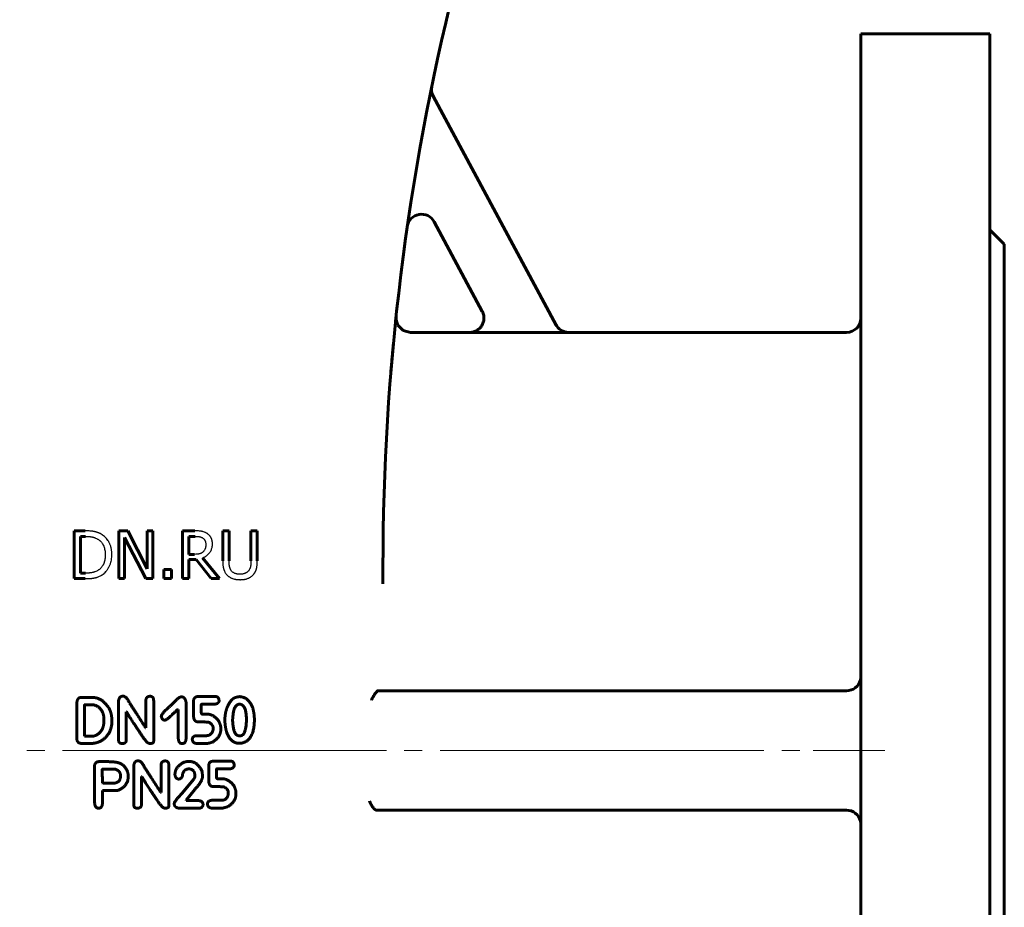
# Model space of a CAD drawing. Header units: millimetres. Extents: x 0 to 596, y 0 to 420.
# Tile 4 of 15: x 124 to 207, y 157 to 231. Entities that reach past the tile are written whole.
import ezdxf

# ---------------------------------------------------------------- set-up
doc = ezdxf.new("R2010")
doc.units = ezdxf.units.MM
for name, pattern in [('K5LT-1', [0]), ('K5LT_AXLED', [31.595926, 27.095926, -1.5, 1.5, -1.5]), ('K5LT_BASIC', [0])]:
    doc.linetypes.add(name, pattern=pattern)
doc.layers.add('Системный слой (1)', color=251, linetype='Continuous', true_color=0x6c6c6c)

# ---------------------------------------------------------------- blocks, each defined once
blk = doc.blocks.new('U6')
at = {"layer": 'Системный слой (1)', "color": 143, "linetype": 'K5LT_BASIC', "lineweight": 60, "true_color": 0x33acca}
for p, q in [((162.056, 204.634), (157.098, 204.634)), ((193.605, 204.634), (170.35, 204.634))]:
    blk.add_line(p, q, dxfattribs=at)
blk = doc.blocks.new('U10')
at = {"layer": 'Системный слой (1)', "color": 143, "linetype": 'K5LT_BASIC', "lineweight": 60, "true_color": 0x33acca}
for p, q in [((155.899, 205.875), (155.898, 205.832)), ((155.898, 205.832), (155.902, 205.745)), ((155.9, 205.896), (155.899, 205.875)), ((155.901, 205.911), (155.9, 205.906)), ((155.9, 205.906), (155.9, 205.896)), ((155.902, 205.927), (155.901, 205.924)), ((155.901, 205.924), (155.901, 205.924)), ((155.901, 205.924), (155.901, 205.924)), ((155.901, 205.924), (155.901, 205.923)), ((155.901, 205.923), (155.901, 205.923)), ((155.901, 205.923), (155.901, 205.922)), ((155.901, 205.922), (155.901, 205.921)), ((155.901, 205.921), (155.901, 205.92)), ((155.901, 205.92), (155.901, 205.92)), ((155.901, 205.92), (155.901, 205.919)), ((155.901, 205.919), (155.901, 205.919)), ((155.901, 205.919), (155.901, 205.919)), ((155.901, 205.919), (155.901, 205.918)), ((155.901, 205.918), (155.901, 205.918)), ((155.901, 205.918), (155.901, 205.917)), ((155.901, 205.917), (155.901, 205.916)), ((155.901, 205.916), (155.901, 205.915)), ((155.901, 205.915), (155.901, 205.914)), ((155.901, 205.914), (155.901, 205.911)), ((155.902, 205.931), (155.902, 205.931)), ((155.902, 205.931), (155.902, 205.93)), ((155.902, 205.93), (155.902, 205.93)), ((155.902, 205.93), (155.902, 205.93)), ((155.902, 205.93), (155.902, 205.93)), ((155.902, 205.93), (155.902, 205.929)), ((155.902, 205.929), (155.902, 205.927)), ((155.902, 205.745), (155.927, 205.575)), ((155.927, 205.575), (156.049, 205.252)), ((156.049, 205.252), (156.51, 204.787)), ((156.51, 204.787), (157.098, 204.633))]:
    blk.add_line(p, q, dxfattribs=at)
blk = doc.blocks.new('U27')
at = {"layer": 'Системный слой (1)', "color": 143, "linetype": 'K5LT_BASIC', "lineweight": 60, "true_color": 0x33acca}
for p, q in [((206.805, 212.034), (206.805, 169.634)), ((206.805, 169.634), (206.805, 127.234))]:
    blk.add_line(p, q, dxfattribs=at)
blk = doc.blocks.new('U34')
at = {"layer": 'Системный слой (1)', "color": 143, "linetype": 'K5LT_BASIC', "lineweight": 60, "true_color": 0x33acca}
for p, q in [((205.605, 229.634), (205.605, 169.634)), ((205.605, 169.634), (205.605, 109.634))]:
    blk.add_line(p, q, dxfattribs=at)
blk = doc.blocks.new('U36')
at = {"layer": 'Системный слой (1)', "color": 143, "linetype": 'K5LT_BASIC', "lineweight": 60, "true_color": 0x33acca}
for p, q in [((194.805, 229.634), (194.805, 169.634)), ((194.805, 169.634), (194.805, 109.634))]:
    blk.add_line(p, q, dxfattribs=at)

msp = doc.modelspace()

# ---------------------------------------------------------------- linework, layer by layer
at = {"layer": 'Системный слой (1)', "color": 143, "linetype": 'K5LT_BASIC', "lineweight": 60, "true_color": 0x33acca}
for p, q in [((205.605, 229.6339), (194.805, 229.6339)), ((169.3001, 205.2524), (159.0086, 224.4214)), ((159.0893, 213.8971), (163.121, 206.3877)), ((206.805, 212.0339), (205.605, 213.2339)), ((155.8512, 205.4401), (155.8844, 205.7633)), ((155.8918, 205.834), (155.8916, 205.8327)), ((170.3579, 204.6196), (162.0642, 204.6196)), ((128.9623, 188.0173), (128.9623, 184.0173)), ((129.8732, 188.0173), (128.9623, 188.0173)), ((132.6933, 188.0173), (132.6933, 184.0173)), ((133.4485, 188.0173), (132.6933, 188.0173)), ((135.0596, 184.8504), (133.4485, 188.0173)), ((135.5555, 188.0173), (135.0596, 188.0173)), ((135.0596, 188.0173), (135.0596, 184.8504)), ((135.5555, 184.0173), (135.5555, 188.0173)), ((139.0628, 188.0173), (138.032, 188.0173)), ((138.032, 188.0173), (138.032, 184.0173)), ((141.9283, 188.0173), (141.3967, 188.0173)), ((141.3967, 188.0173), (141.3967, 185.5214)), ((141.9283, 185.5214), (141.9283, 188.0173)), ((143.7597, 188.0173), (143.7597, 185.5084)), ((144.2913, 188.0173), (143.7597, 188.0173)), ((144.2913, 185.5214), (144.2913, 188.0173)), ((129.4939, 187.557), (129.8991, 187.557)), ((129.4939, 184.4776), (129.4939, 187.557)), ((133.1892, 184.0173), (133.1892, 187.4663)), ((133.1892, 187.4663), (134.9591, 184.0173)), ((138.5636, 186.053), (138.5636, 187.557)), ((138.5636, 187.557), (139.092, 187.557)), ((139.0304, 186.053), (138.5636, 186.053)), ((138.5636, 185.6089), (139.173, 185.6089)), ((138.5636, 184.0173), (138.5636, 185.6089)), ((139.173, 185.6089), (140.4372, 184.0173)), ((141.1276, 184.0173), (139.7046, 185.758)), ((136.4696, 184.7823), (136.4696, 184.0173)), ((137.1114, 184.7823), (136.4696, 184.7823)), ((137.1114, 184.0173), (137.1114, 184.7823)), ((154.805, 183.5938), (154.805, 185.0127)), ((128.9623, 184.0173), (129.8829, 184.0173)), ((129.8991, 184.4776), (129.4939, 184.4776)), ((132.6933, 184.0173), (133.1892, 184.0173)), ((134.9591, 184.0173), (135.5555, 184.0173)), ((136.4696, 184.0173), (137.1114, 184.0173)), ((138.032, 184.0173), (138.5636, 184.0173)), ((140.4372, 184.0173), (141.1276, 184.0173)), ((129.594, 174.0683), (129.4982, 174.0628)), ((130.5061, 174.0683), (129.594, 174.0683)), ((140.7111, 174.1614), (139.3279, 174.145)), ((154.4965, 174.6339), (154.4355, 174.6339)), ((193.605, 174.6339), (154.4965, 174.6339)), ((129.1996, 173.704), (129.1996, 170.5406)), ((129.8378, 173.4301), (129.8296, 170.8446)), ((130.4622, 173.4602), (129.8679, 173.4602)), ((132.6812, 173.8053), (132.6812, 170.4941)), ((134.9626, 173.7889), (134.9626, 171.5376)), ((135.6172, 170.4037), (135.6172, 173.8053)), ((137.6198, 173.0741), (137.68, 173.0741)), ((137.68, 173.0741), (137.68, 170.6009)), ((138.3237, 170.5708), (138.3237, 173.6739)), ((138.9582, 173.7615), (138.9582, 172.5318)), ((139.6046, 172.7947), (139.6046, 173.4712)), ((139.6347, 173.5013), (140.6809, 173.5013)), ((131.451, 172.0908), (131.451, 172.2743)), ((133.3193, 172.8604), (133.3495, 172.8604)), ((133.3193, 170.4941), (133.3193, 172.8604)), ((140.1277, 172.6714), (139.7114, 172.6714)), ((142.2412, 172.4222), (142.2275, 172.1127)), ((134.9626, 171.5376), (134.9325, 171.5376)), ((136.5407, 172.173), (136.5845, 172.173)), ((140.5878, 171.5485), (140.5878, 171.3349)), ((141.2342, 171.3951), (141.2342, 171.5348)), ((144.0461, 172.1867), (144.0461, 172.2004)), ((129.8296, 170.8446), (129.8597, 170.8282)), ((129.8597, 170.8282), (130.4622, 170.8282)), ((140.0346, 170.872), (139.1746, 170.872)), ((142.7589, 170.8693), (142.8931, 170.8693)), ((129.5475, 170.2202), (130.3855, 170.2202)), ((135.2694, 170.2257), (135.3735, 170.2257)), ((139.2211, 170.2202), (140.0647, 170.2202)), ((130.6594, 168.3399), (130.6731, 165.3737)), ((131.8289, 168.696), (131.0072, 168.696)), ((133.9512, 168.392), (133.9512, 165.0807)), ((136.2326, 168.3755), (136.2326, 166.1242)), ((136.8872, 164.9903), (136.8872, 168.392)), ((140.2282, 168.3481), (140.2282, 167.1184)), ((141.9811, 168.748), (140.5979, 168.7316)), ((132.4369, 168.066), (131.3414, 168.066)), ((134.5893, 165.0807), (134.5893, 167.4471)), ((134.5893, 167.4471), (134.6195, 167.4471)), ((138.5502, 168.0852), (138.657, 168.0852)), ((139.0678, 167.5101), (139.0678, 167.4772)), ((139.7169, 167.5539), (139.6868, 167.7976)), ((140.8746, 167.3813), (140.8746, 168.0578)), ((140.9047, 168.088), (141.9509, 168.088)), ((131.3277, 166.9239), (131.3578, 166.8938)), ((131.3578, 166.8938), (132.1931, 166.8938)), ((138.9747, 167.2362), (137.975, 166.0393)), ((141.3977, 167.2581), (140.9814, 167.2581)), ((131.3277, 165.1765), (131.3277, 166.2694)), ((131.3277, 166.2694), (132.604, 166.2694)), ((136.2326, 166.1242), (136.2025, 166.1242)), ((138.3256, 165.4778), (139.0514, 166.3734)), ((141.8578, 166.1351), (141.8578, 165.9215)), ((142.5042, 165.9818), (142.5042, 166.1215)), ((136.5394, 164.8123), (136.6435, 164.8123)), ((137.3396, 165.1765), (137.3396, 165.1464)), ((138.3256, 165.4422), (138.3256, 165.4778)), ((139.3554, 165.4422), (138.3256, 165.4422)), ((139.747, 165.0697), (139.747, 165.1163)), ((141.3046, 165.4587), (140.4446, 165.4587)), ((140.4911, 164.8068), (141.3347, 164.8068)), ((137.7778, 164.7904), (139.3554, 164.7904)), ((154.2872, 164.6339), (154.3268, 164.6339)), ((154.3268, 164.6339), (193.605, 164.6339))]:
    msp.add_line(p, q, dxfattribs=at)
at = {"layer": 'Системный слой (1)', "color": 30, "linetype": 'K5LT_AXLED', "lineweight": 18, "true_color": 0xff8000}
for p, q in [((64.805, 169.6339), (194.805, 169.6339)), ((196.805, 169.6339), (190.805, 169.6339))]:
    msp.add_line(p, q, dxfattribs=at)
at = {"layer": 'Системный слой (1)', "color": 143, "linetype": 'K5LT_BASIC', "lineweight": 60, "true_color": 0x33acca}
for centre, radius, start, end in [((354.805, 185.0127), 200, 165.963757, 180), ((160.0658, 224.989), 1.2, 168.399422, 208.230722), ((158.032, 213.3295), 1.2, 28.230722, 171.811037), ((354.805, 185.0127), 200, 174.024689, 174.08637), ((193.605, 205.8339), 1.2, 270, 0), ((193.605, 175.8339), 1.2, 270, 344.831021), ((154.4354, 174.5066), 0.1273, 89.961249, 93.355361), ((193.605, 163.4339), 1.2, 15.168979, 90)]:
    msp.add_arc(centre, radius, start, end, dxfattribs=at)
for points, knots in [([(163.1136, 206.4015), (163.1188, 206.3917), (163.1239, 206.3818), (163.1322, 206.3653), (163.1355, 206.3586), (163.1466, 206.3352), (163.1541, 206.3182), (163.1741, 206.2703), (163.1856, 206.239), (163.2121, 206.1564), (163.2249, 206.1045), (163.244, 205.998), (163.2501, 205.9433), (163.255, 205.8328), (163.2537, 205.7771), (163.2437, 205.6667), (163.235, 205.6121), (163.2106, 205.5059), (163.195, 205.4543), (163.1584, 205.3582), (163.138, 205.3134), (163.0905, 205.2245), (163.0631, 205.1805), (163.0021, 205.0952), (162.9684, 205.054), (162.8956, 204.9761), (162.8564, 204.9393), (162.7744, 204.872), (162.7316, 204.8413), (162.643, 204.7865), (162.5973, 204.7622), (162.5021, 204.7192), (162.4526, 204.7006), (162.3512, 204.6699), (162.2993, 204.6579), (162.1839, 204.6391), (162.1202, 204.6339), (162.0563, 204.6339)], [0, 0, 0, 0, 0.2025211, 0.2025211, 0.3375352, 0.3375352, 0.6750704, 0.6750704, 1.2826337, 1.2826337, 2.2532505, 2.2532505, 3.2520609, 3.2520609, 4.2633578, 4.2633578, 5.2671839, 5.2671839, 6.2447194, 6.2447194, 7.1377224, 7.1377224, 8.0778849, 8.0778849, 9.0438606, 9.0438606, 10.0179668, 10.0179668, 10.9729877, 10.9729877, 11.9127318, 11.9127318, 12.8727501, 12.8727501, 13.8382009, 13.8382009, 15, 15, 15, 15]), ([(170.35, 204.6339), (170.1035, 204.6339), (169.6734, 204.7712), (169.3801, 205.1034), (169.2927, 205.2662)], [0, 0, 0, 0, 0.5714281, 1, 1, 1, 1]), ([(155.4546, 201.1162), (155.4707, 201.3153), (155.4866, 201.5086), (155.518, 201.8837), (155.5334, 202.0653), (155.5637, 202.4169), (155.5786, 202.5868), (155.5933, 202.7525), (155.5935, 202.7544), (155.5978, 202.8021), (155.6021, 202.8517), (155.6161, 203.0077), (155.6261, 203.1184), (155.6365, 203.233), (155.6373, 203.2416), (155.6408, 203.28), (155.6435, 203.3095), (155.6472, 203.3495), (155.6482, 203.3601), (155.6495, 203.3746), (155.6499, 203.3785), (155.6504, 203.3838), (155.6505, 203.3852), (155.6507, 203.3871), (155.6507, 203.3876), (155.6508, 203.3886), (155.6509, 203.3891), (155.6509, 203.39), (155.651, 203.3903), (155.651, 203.3912), (155.6511, 203.3918), (155.6512, 203.3934), (155.6513, 203.3945), (155.6516, 203.3978), (155.6518, 203.3999), (155.6524, 203.4064), (155.6528, 203.4107), (155.654, 203.4236), (155.6548, 203.4321), (155.6572, 203.4577), (155.6587, 203.4746), (155.6634, 203.5251), (155.6665, 203.5583), (155.6718, 203.6151), (155.6767, 203.6675), (155.6789, 203.6909)], [0, 0, 0, 0, 5.1545274, 5.1545274, 10.3090548, 10.3090548, 15.4635821, 15.4635821, 15.5211104, 15.5211104, 17.0208505, 17.0208505, 20.6181095, 20.6181095, 20.9108319, 20.9108319, 21.9254885, 21.9254885, 22.2954221, 22.2954221, 22.4302961, 22.4302961, 22.4794698, 22.4794698, 22.497398, 22.497398, 22.5153263, 22.5153263, 22.52688, 22.52688, 22.5468003, 22.5468003, 22.5850472, 22.5850472, 22.6607442, 22.6607442, 22.8117398, 22.8117398, 23.1129341, 23.1129341, 23.7137292, 23.7137292, 24.9121321, 24.9121321, 25.7726369, 25.7726369, 25.7726369, 25.7726369]), ([(155.6428, 203.3012), (155.6384, 203.2535), (155.6309, 203.1711), (155.622, 203.0732), (155.6175, 203.0237), (155.6067, 202.9033), (155.6003, 202.8319), (155.5874, 202.6868), (155.5809, 202.613), (155.5737, 202.5305), (155.573, 202.5231), (155.5625, 202.4026), (155.5528, 202.292), (155.5429, 202.1765)], [0, 0, 0, 0, 1.9147644, 1.9147644, 3.8295287, 3.8295287, 6.5102018, 6.5102018, 9.1908748, 9.1908748, 9.4623628, 9.4623628, 13.4033653, 13.4033653, 13.4033653, 13.4033653]), ([(153.8351, 173.8339), (153.8511, 173.8644), (153.886, 173.9315), (153.939, 174.0336), (153.9961, 174.1413), (154.0487, 174.236), (154.1115, 174.3406), (154.1673, 174.4239), (154.2274, 174.5003), (154.2794, 174.5558), (154.3368, 174.6024), (154.386, 174.6271), (154.4168, 174.633), (154.4279, 174.6337)], [0, 0, 0, 0, 1.475424, 2.995538, 4.123095, 5.6623467, 6.6709585, 8.3892791, 9.3841459, 10.6383544, 11.8108078, 13.1987887, 14, 14, 14, 14]), ([(154.2872, 164.6339), (154.2773, 164.6343), (154.2626, 164.6355), (154.2428, 164.6393), (154.2279, 164.6436), (154.2128, 164.649), (154.1976, 164.6556), (154.1823, 164.6632), (154.1668, 164.672), (154.1512, 164.682), (154.1356, 164.6929), (154.1201, 164.7048), (154.0998, 164.7216), (154.0751, 164.7443), (154.0512, 164.7689), (154.0329, 164.789), (154.0115, 164.8137), (153.9913, 164.8391), (153.9723, 164.8644), (153.9617, 164.8789), (153.942, 164.9067), (153.9156, 164.9462), (153.8812, 165.0013), (153.8556, 165.0446), (153.8336, 165.0832), (153.8124, 165.1213), (153.7884, 165.1654), (153.7651, 165.2095), (153.7399, 165.2576), (153.7108, 165.3141), (153.6881, 165.3587), (153.6782, 165.3782)], [0, 0, 0, 0, 1.3529044, 2.0257629, 2.6980472, 3.3699693, 4.0451551, 4.7235506, 5.4095081, 6.1019458, 6.7978393, 7.4913856, 8.1777812, 9.5376263, 10.8601333, 11.5078277, 12.1402323, 13.9556879, 14.5260463, 15.0828992, 15.6252642, 17.6969922, 19.5113801, 21.658104, 22.2501257, 23.4715615, 25.5043097, 26.6094187, 27.7553202, 30.1461999, 32, 32, 32, 32])]:
    msp.add_open_spline(points, degree=3, knots=knots, dxfattribs=at)
at = {"layer": 'Системный слой (1)', "color": 7, "linetype": 'K5LT-1'}
for points, knots in [([(162.0642, 204.6196), (162.1133, 204.6196), (162.2109, 204.6258), (162.3118, 204.6447), (162.3882, 204.6643), (162.4416, 204.6802), (162.4935, 204.6993), (162.5288, 204.7138), (162.5557, 204.7253), (162.5906, 204.7416), (162.659, 204.7767), (162.7149, 204.8109), (162.761, 204.8436), (162.7746, 204.8534), (162.795, 204.8687), (162.8283, 204.8951), (162.8926, 204.9507), (162.9759, 205.0368), (163.0629, 205.1513), (163.1234, 205.254), (163.1645, 205.341), (163.1846, 205.3918), (163.196, 205.4243), (163.2014, 205.4402), (163.2095, 205.4654), (163.2208, 205.5046), (163.2402, 205.5836), (163.2514, 205.6549), (163.2568, 205.7128), (163.2582, 205.7311), (163.2601, 205.7607), (163.2616, 205.8041), (163.2608, 205.8883), (163.2503, 206.0048), (163.2209, 206.1432), (163.1778, 206.2713), (163.1414, 206.3496), (163.121, 206.3877)], [0, 0, 0, 0, 0.03678033, 0.07356065, 0.07734777, 0.09641942, 0.11549107, 0.11900716, 0.12518356, 0.13753634, 0.14799175, 0.18315273, 0.18689783, 0.19061098, 0.1957793, 0.20611594, 0.22257424, 0.25970581, 0.29561582, 0.33064059, 0.34932299, 0.36800539, 0.37164152, 0.37525828, 0.38070309, 0.3915927, 0.40598111, 0.44214874, 0.44591615, 0.4497897, 0.45592425, 0.46819334, 0.48239064, 0.51917021, 0.55594978, 0.58836887, 0.62078796, 0.62078796, 0.62078796, 0.62078796]), ([(169.3001, 205.2524), (169.3237, 205.2086), (169.376, 205.1242), (169.4699, 205.0078), (169.5512, 204.9293), (169.6095, 204.8812), (169.6494, 204.8504), (169.717, 204.8033), (169.7966, 204.7576), (169.8773, 204.7199), (169.9234, 204.7013), (169.9957, 204.6749), (170.0536, 204.6582), (170.1472, 204.6378), (170.2339, 204.624), (170.3165, 204.6196), (170.3579, 204.6196)], [0, 0, 0, 0, 0.03728067, 0.07456135, 0.11255235, 0.1220061, 0.13145985, 0.15036735, 0.18388259, 0.20059241, 0.21730223, 0.22120638, 0.25853016, 0.26234301, 0.29341184, 0.32448066, 0.32448066, 0.32448066, 0.32448066]), ([(131.3059, 187.6997), (131.2942, 187.7074), (131.2704, 187.7225), (131.2214, 187.7516), (131.1697, 187.7795), (131.1148, 187.8063), (131.0713, 187.826), (131.0265, 187.8449), (130.9805, 187.8629), (130.9333, 187.88), (130.885, 187.8962), (130.8354, 187.9116), (130.796, 187.9229), (130.7679, 187.9305), (130.7463, 187.9362), (130.7188, 187.943), (130.6847, 187.9507), (130.6506, 187.9577), (130.6166, 187.9641), (130.5717, 187.9719), (130.4934, 187.9837), (130.3748, 187.9974), (130.2471, 188.007), (130.1384, 188.0123), (130.0534, 188.0152), (129.9647, 188.0169), (129.9039, 188.0173), (129.8732, 188.0173)], [-1.166779, -1.166779, -1.166779, -1.166779, -1.1217425, -1.076706, -0.9866331, -0.9391678, -0.8917026, -0.8442373, -0.7967721, -0.7493068, -0.7018416, -0.6543763, -0.6069111, -0.5922932, -0.5776752, -0.5484394, -0.5192036, -0.4899677, -0.4638705, -0.4377733, -0.385579, -0.2891842, -0.1927895, -0.1445921, -0.0963947, -0.0481974, 0, 0, 0, 0]), ([(140.0806, 187.8066), (140.0583, 187.8211), (140.013, 187.8484), (139.9622, 187.8749), (139.8906, 187.9087), (139.8199, 187.9363), (139.7305, 187.9618), (139.6842, 187.9719), (139.6568, 187.9769), (139.6452, 187.9789), (139.6221, 187.9826), (139.5864, 187.9879), (139.5276, 187.9953), (139.4269, 188.0054), (139.2723, 188.0148), (139.1365, 188.0173), (139.0628, 188.0173)], [-0.26418863, -0.26418863, -0.26418863, -0.26418863, -0.24305454, -0.22192045, -0.21766903, -0.17794004, -0.15861334, -0.13928663, -0.13787325, -0.13504648, -0.12939294, -0.11808587, -0.10539836, -0.08266524, -0.04248276, 0, 0, 0, 0]), ([(129.8991, 187.557), (129.9201, 187.557), (129.9617, 187.5567), (130.0228, 187.5554), (130.0823, 187.5532), (130.1376, 187.5502), (130.189, 187.5465), (130.2369, 187.5423), (130.2832, 187.5373), (130.3266, 187.5319), (130.3669, 187.5261), (130.4045, 187.5199), (130.441, 187.5132), (130.47, 187.5072), (130.492, 187.5023), (130.5124, 187.4975), (130.5377, 187.4912), (130.5676, 187.4831), (130.5974, 187.4745), (130.6271, 187.4652), (130.6664, 187.4522), (130.7072, 187.4373), (130.7879, 187.4051), (130.8686, 187.3669), (130.9359, 187.3289), (130.9558, 187.3172)], [-0.20022346, -0.20022346, -0.20022346, -0.20022346, -0.19134866, -0.18247387, -0.17359908, -0.16472429, -0.15683988, -0.14895548, -0.14107107, -0.13318667, -0.12614956, -0.11911245, -0.11207534, -0.10503823, -0.10187938, -0.09872053, -0.09240284, -0.08608514, -0.07976745, -0.07344975, -0.06713206, -0.05449667, -0.04687042, -0.01397339, 0, 0, 0, 0]), ([(130.9558, 187.3172), (130.9776, 187.3038), (131.0202, 187.2759), (131.0647, 187.2425), (131.1257, 187.193), (131.1995, 187.124), (131.2914, 187.0134), (131.371, 186.8889), (131.4362, 186.7534), (131.4739, 186.6461), (131.5065, 186.5324), (131.5341, 186.4076), (131.5512, 186.2685), (131.5579, 186.1716), (131.5602, 186.1221), (131.5617, 186.0717), (131.562, 186.0376), (131.562, 186.0206)], [-0.37495521, -0.37495521, -0.37495521, -0.37495521, -0.3545382, -0.33412118, -0.32987471, -0.29045206, -0.2510413, -0.21163054, -0.17086428, -0.13311268, -0.12570384, -0.08384875, -0.04199366, -0.03149525, -0.02099683, -0.01049842, 0, 0, 0, 0]), ([(132.1163, 186.0141), (132.1163, 186.0416), (132.1156, 186.0963), (132.1124, 186.1772), (132.1069, 186.2568), (132.0972, 186.3567), (132.0804, 186.475), (132.0536, 186.6067), (132.0204, 186.7304), (131.9833, 186.8403), (131.943, 186.9398), (131.9004, 187.0296), (131.8538, 187.1157), (131.8166, 187.1767), (131.7563, 187.2686), (131.6661, 187.3882), (131.5175, 187.541), (131.3922, 187.641), (131.3191, 187.6909), (131.3059, 187.6997)], [-0.38782327, -0.38782327, -0.38782327, -0.38782327, -0.37398238, -0.36014148, -0.34630059, -0.33245969, -0.30671926, -0.28097883, -0.25674228, -0.23250574, -0.21223913, -0.19197252, -0.17172783, -0.15148315, -0.14710885, -0.10224518, -0.05577027, -0.00994201, 0, 0, 0, 0]), ([(139.092, 187.557), (139.1055, 187.557), (139.1323, 187.5569), (139.1718, 187.5561), (139.2101, 187.5547), (139.2458, 187.5529), (139.2788, 187.5507), (139.3096, 187.5482), (139.3393, 187.5452), (139.3671, 187.5419), (139.393, 187.5384), (139.4251, 187.5335), (139.4618, 187.5268), (139.5024, 187.5176), (139.5401, 187.5072), (139.5767, 187.4953), (139.6044, 187.4847), (139.647, 187.4668), (139.686, 187.447), (139.7187, 187.4265), (139.7273, 187.4209)], [-0.17270588, -0.17270588, -0.17270588, -0.17270588, -0.1646418, -0.15657773, -0.14851365, -0.14044957, -0.1333003, -0.12615102, -0.11900174, -0.11185247, -0.10548831, -0.09912416, -0.08639585, -0.07500661, -0.06361737, -0.05222814, -0.0408389, -0.03671326, -0.00980915, 0, 0, 0, 0]), ([(139.7273, 187.4209), (139.7378, 187.4138), (139.7583, 187.3991), (139.7793, 187.3818), (139.8074, 187.3568), (139.8403, 187.3233), (139.8802, 187.2708), (139.9075, 187.2233), (139.926, 187.1826), (139.9424, 187.1407), (139.9533, 187.1045), (139.9655, 187.0533), (139.9752, 186.9976), (139.9797, 186.9343), (139.9801, 186.8974), (139.9801, 186.8893)], [-0.13391048, -0.13391048, -0.13391048, -0.13391048, -0.12573135, -0.11755222, -0.11589414, -0.1005606, -0.08568482, -0.0704974, -0.06290369, -0.05530998, -0.04031277, -0.03799705, -0.02133731, -0.00467757, 0, 0, 0, 0]), ([(140.5344, 186.9314), (140.5344, 186.9449), (140.5341, 186.9716), (140.5326, 187.011), (140.53, 187.0498), (140.5255, 187.0982), (140.5176, 187.1553), (140.5051, 187.2185), (140.4897, 187.2776), (140.4718, 187.3319), (140.4514, 187.3828), (140.4326, 187.4223), (140.4163, 187.4525), (140.3995, 187.4814), (140.3773, 187.5165), (140.3489, 187.5571), (140.326, 187.5865), (140.289, 187.631), (140.2321, 187.6914), (140.1539, 187.7569), (140.0999, 187.7942), (140.0806, 187.8066)], [-0.31719631, -0.31719631, -0.31719631, -0.31719631, -0.30693135, -0.29666638, -0.28640141, -0.27613645, -0.25715825, -0.23818006, -0.22041225, -0.20264445, -0.18577006, -0.16889567, -0.16075652, -0.15261737, -0.13633908, -0.12006079, -0.10378249, -0.09956107, -0.06278305, -0.02173318, 0, 0, 0, 0]), ([(139.7532, 186.2604), (139.7441, 186.2513), (139.7252, 186.2336), (139.7034, 186.2155), (139.6712, 186.1909), (139.627, 186.1616), (139.5699, 186.1335), (139.5212, 186.115), (139.4898, 186.1051), (139.4642, 186.0983), (139.4448, 186.0937), (139.4252, 186.0895), (139.3995, 186.0843), (139.3674, 186.0786), (139.3203, 186.0713), (139.2134, 186.058), (139.1123, 186.053), (139.0304, 186.053)], [-0.13871882, -0.13871882, -0.13871882, -0.13871882, -0.13115313, -0.12358744, -0.12200432, -0.10715204, -0.09206096, -0.08451542, -0.07696988, -0.07326867, -0.06956746, -0.06586626, -0.06216505, -0.05525945, -0.04835384, -0.03702875, 0, 0, 0, 0]), ([(139.7046, 185.758), (139.7199, 185.7637), (139.7503, 185.7755), (139.7949, 185.7945), (139.8383, 185.8146), (139.8926, 185.8419), (139.9561, 185.8776), (140.0509, 185.939), (140.1366, 186.0073), (140.2137, 186.0822), (140.2825, 186.1583), (140.3422, 186.2376), (140.3905, 186.3187), (140.4309, 186.3973), (140.4729, 186.5022), (140.4986, 186.5988), (140.514, 186.6778), (140.5231, 186.7355), (140.5302, 186.8067), (140.5332, 186.8627), (140.5343, 186.9018), (140.5344, 186.9215), (140.5344, 186.9314)], [-0.24280359, -0.24280359, -0.24280359, -0.24280359, -0.23546189, -0.22812018, -0.22077847, -0.21343676, -0.19984187, -0.18624697, -0.15905717, -0.14612865, -0.13320013, -0.1084105, -0.09758135, -0.0867522, -0.06509391, -0.04291744, -0.03981712, -0.02817758, -0.01653803, -0.00826901, -0.00413451, 0, 0, 0, 0]), ([(139.9801, 186.8893), (139.9802, 186.8772), (139.9799, 186.8531), (139.9786, 186.8175), (139.9764, 186.7826), (139.9734, 186.7495), (139.9698, 186.7182), (139.9641, 186.6785), (139.9554, 186.632), (139.9425, 186.5798), (139.9279, 186.5329), (139.9115, 186.4897), (139.8878, 186.4373), (139.853, 186.3764), (139.8127, 186.3229), (139.7783, 186.285), (139.7618, 186.2685), (139.7532, 186.2604)], [-0.15370101, -0.15370101, -0.15370101, -0.15370101, -0.1468901, -0.14007919, -0.13326827, -0.12645736, -0.12020093, -0.1139445, -0.10143164, -0.0898034, -0.07817516, -0.06775441, -0.05733367, -0.03709753, -0.01686139, -0.0084307, 0, 0, 0, 0]), ([(131.562, 186.0206), (131.562, 185.9982), (131.5615, 185.9538), (131.5593, 185.8883), (131.5556, 185.8242), (131.5506, 185.7638), (131.5444, 185.7069), (131.5348, 185.6352), (131.5203, 185.5518), (131.4987, 185.4589), (131.4748, 185.377), (131.4485, 185.3029), (131.4205, 185.2362), (131.3895, 185.1729), (131.3446, 185.0924), (131.2788, 184.9955), (131.1858, 184.8891), (131.0919, 184.8057), (131.0288, 184.7598), (131.0045, 184.7434)], [-0.45249502, -0.45249502, -0.45249502, -0.45249502, -0.43604703, -0.41959905, -0.40315106, -0.38670308, -0.37172845, -0.35675382, -0.32680457, -0.29925986, -0.27171516, -0.24785009, -0.22398503, -0.20048495, -0.17698488, -0.12998472, -0.07942175, -0.0295988, 0, 0, 0, 0]), ([(131.2994, 184.3382), (131.3561, 184.3757), (131.4157, 184.4207), (131.5241, 184.5151), (131.5832, 184.5742), (131.6401, 184.6396), (131.6631, 184.6668), (131.7034, 184.7169), (131.7581, 184.7918), (131.8091, 184.8712), (131.848, 184.9381), (131.8854, 185.0067), (131.9293, 185.0957), (131.975, 185.205), (132.0139, 185.3158), (132.0376, 185.3982), (132.0687, 185.5217), (132.1009, 185.6937), (132.1151, 185.8849), (132.1163, 185.9951), (132.1163, 186.0141)], [-0.45731574, -0.45731574, -0.45731574, -0.45731574, -0.40520582, -0.39975935, -0.34688744, -0.34136515, -0.33427765, -0.32010264, -0.29322973, -0.26561826, -0.25181253, -0.2380068, -0.21039533, -0.18278387, -0.15602537, -0.12926687, -0.12405362, -0.06929527, -0.01191105, 0, 0, 0, 0]), ([(141.3967, 185.5214), (141.3967, 185.4972), (141.3971, 185.4491), (141.399, 185.3784), (141.4022, 185.3095), (141.4065, 185.245), (141.4117, 185.1849), (141.4199, 185.1098), (141.4298, 185.0397), (141.4413, 184.9743), (141.4503, 184.9292), (141.4602, 184.8853), (141.4706, 184.8441), (141.4813, 184.8055), (141.4924, 184.7693), (141.5045, 184.7338), (141.5175, 184.6992), (141.5313, 184.6653), (141.551, 184.6213), (141.5884, 184.5471), (141.6509, 184.4476), (141.7214, 184.3615), (141.7667, 184.3149), (141.7792, 184.3026)], [-0.21162953, -0.21162953, -0.21162953, -0.21162953, -0.20252908, -0.19342863, -0.18432817, -0.17522772, -0.16707082, -0.15891391, -0.14260009, -0.13523872, -0.12787736, -0.12051599, -0.11315462, -0.10653864, -0.09992265, -0.09330667, -0.08669068, -0.08019323, -0.07369577, -0.06070085, -0.03504743, -0.00939402, 0, 0, 0, 0]), ([(142.1001, 184.7142), (142.0897, 184.7299), (142.07, 184.7619), (142.0506, 184.7985), (142.0324, 184.8361), (142.0155, 184.8746), (142.001, 184.9145), (141.992, 184.9423), (141.9856, 184.9632), (141.9777, 184.9919), (141.9707, 185.0213), (141.9657, 185.0453), (141.962, 185.065), (141.9568, 185.0943), (141.952, 185.1263), (141.9476, 185.1598), (141.9436, 185.1942), (141.9389, 185.2416), (141.9343, 185.3039), (141.9314, 185.3612), (141.9298, 185.4088), (141.9289, 185.4454), (141.9284, 185.483), (141.9283, 185.5085), (141.9283, 185.5214)], [-0.56351776, -0.56351776, -0.56351776, -0.56351776, -0.5199182, -0.47631863, -0.46730318, -0.4231448, -0.37898642, -0.36985975, -0.35633753, -0.32929308, -0.30224864, -0.28872642, -0.2752042, -0.25829322, -0.22447126, -0.20756028, -0.1906493, -0.15682734, -0.1176205, -0.07841367, -0.05881025, -0.03920683, -0.01960342, 0, 0, 0, 0]), ([(143.7597, 185.5084), (143.7597, 185.4923), (143.7595, 185.4604), (143.7587, 185.4135), (143.7572, 185.3678), (143.7551, 185.3234), (143.7525, 185.2807), (143.7481, 185.2255), (143.7429, 185.1759), (143.7371, 185.1316), (143.7329, 185.1034), (143.7284, 185.076), (143.7235, 185.0496), (143.7182, 185.0241), (143.7125, 184.9995), (143.7061, 184.9753), (143.6992, 184.9514), (143.6916, 184.9277), (143.6808, 184.8965), (143.6705, 184.8703), (143.6482, 184.8188), (143.6233, 184.7702), (143.5962, 184.7268), (143.5879, 184.7142)], [-0.14283846, -0.14283846, -0.14283846, -0.14283846, -0.13634641, -0.12985435, -0.12336229, -0.11687023, -0.11037817, -0.10388611, -0.090902, -0.08585276, -0.08080352, -0.07575428, -0.07070504, -0.06589186, -0.06107868, -0.0562655, -0.05145232, -0.04663914, -0.04182596, -0.0321996, -0.03013149, -0.00881065, 0, 0, 0, 0]), ([(143.9088, 184.3026), (143.9252, 184.3182), (143.957, 184.3505), (143.9896, 184.388), (144.0206, 184.4266), (144.05, 184.4662), (144.0768, 184.5075), (144.094, 184.5363), (144.1062, 184.5576), (144.1201, 184.5835), (144.1344, 184.612), (144.1518, 184.6492), (144.1727, 184.6993), (144.1914, 184.7526), (144.2046, 184.7958), (144.2167, 184.8395), (144.23, 184.8935), (144.2435, 184.9577), (144.2571, 185.0338), (144.2696, 185.122), (144.2799, 185.2225), (144.2856, 185.3056), (144.2886, 185.3719), (144.2902, 185.4216), (144.2911, 185.4713), (144.2913, 185.5046), (144.2913, 185.5214)], [-0.32898042, -0.32898042, -0.32898042, -0.32898042, -0.31194806, -0.29491571, -0.2913852, -0.27452483, -0.25766446, -0.25425935, -0.24922091, -0.23914403, -0.23219535, -0.22524667, -0.20822111, -0.19119555, -0.18268277, -0.17416999, -0.15714443, -0.14108142, -0.12501841, -0.09933697, -0.07450272, -0.04966848, -0.03725136, -0.02483424, -0.01241712, 0, 0, 0, 0]), ([(131.0045, 184.7434), (130.9822, 184.7278), (130.9369, 184.6981), (130.885, 184.6685), (130.8082, 184.6286), (130.7482, 184.6025), (130.6841, 184.5798), (130.6562, 184.5703), (130.6215, 184.5596), (130.5817, 184.5487), (130.543, 184.5392), (130.502, 184.5305), (130.4439, 184.5193), (130.3837, 184.5096), (130.3212, 184.5013), (130.2732, 184.4958), (130.2241, 184.491), (130.1692, 184.4866), (130.1081, 184.4828), (130.04, 184.4798), (129.9703, 184.478), (129.9229, 184.4776), (129.8991, 184.4776)], [-0.21232067, -0.21232067, -0.21232067, -0.21232067, -0.19598524, -0.17964981, -0.17626734, -0.14358123, -0.14019739, -0.13545584, -0.12597275, -0.1185366, -0.11110045, -0.10264083, -0.09418122, -0.07726198, -0.06880236, -0.06034274, -0.05188312, -0.0434235, -0.03256763, -0.02171175, -0.01085588, 0, 0, 0, 0]), ([(142.8424, 184.3869), (142.8293, 184.3869), (142.8033, 184.3872), (142.7649, 184.3885), (142.7273, 184.3908), (142.6917, 184.394), (142.6581, 184.3979), (142.6155, 184.4039), (142.5467, 184.4166), (142.4604, 184.4405), (142.3715, 184.477), (142.2948, 184.5197), (142.2266, 184.5696), (142.1667, 184.6265), (142.126, 184.6763), (142.1051, 184.7066), (142.1001, 184.7142)], [-0.26633749, -0.26633749, -0.26633749, -0.26633749, -0.256398, -0.24645851, -0.23651901, -0.22657952, -0.21746901, -0.2083585, -0.19013748, -0.15635455, -0.12595328, -0.09639447, -0.0672102, -0.03802594, -0.0094078, 0, 0, 0, 0]), ([(143.5879, 184.7142), (143.5806, 184.7031), (143.5653, 184.6815), (143.547, 184.6587), (143.5193, 184.6269), (143.4798, 184.5873), (143.4263, 184.5459), (143.3791, 184.5158), (143.342, 184.4952), (143.3095, 184.4795), (143.2828, 184.4679), (143.2563, 184.4571), (143.2233, 184.445), (143.1856, 184.433), (143.1268, 184.4168), (143.0731, 184.4058), (142.9856, 184.3932), (142.9189, 184.3878), (142.857, 184.3869), (142.8424, 184.3869)], [-0.17568122, -0.17568122, -0.17568122, -0.17568122, -0.16663651, -0.15759181, -0.15569017, -0.13770429, -0.11919677, -0.10994301, -0.10068925, -0.09156104, -0.08699694, -0.08243284, -0.0738388, -0.06524476, -0.05833907, -0.03710126, -0.03302025, -0.00770143, 0, 0, 0, 0]), ([(129.8829, 184.0173), (129.9085, 184.0173), (129.9592, 184.0176), (130.0338, 184.0188), (130.1065, 184.0209), (130.1769, 184.0238), (130.2447, 184.0276), (130.3322, 184.0337), (130.4198, 184.0418), (130.5065, 184.0524), (130.5747, 184.0623), (130.6287, 184.0716), (130.6703, 184.0797), (130.697, 184.0853), (130.72, 184.0905), (130.7457, 184.0966), (130.7736, 184.1038), (130.8037, 184.1122), (130.8362, 184.1218), (130.8931, 184.14), (130.9742, 184.1699), (131.1058, 184.2273), (131.2141, 184.2855), (131.2893, 184.3319), (131.2994, 184.3382)], [-0.80240266, -0.80240266, -0.80240266, -0.80240266, -0.7702862, -0.73816973, -0.70605327, -0.67393681, -0.64182034, -0.60970388, -0.54547095, -0.50639453, -0.46731812, -0.42824171, -0.4087035, -0.38916529, -0.37678837, -0.36441145, -0.33965761, -0.3229278, -0.30619798, -0.27682892, -0.21263671, -0.14844449, -0.02006007, 0, 0, 0, 0]), ([(141.7792, 184.3026), (141.7959, 184.2859), (141.8303, 184.2536), (141.8703, 184.2204), (141.9308, 184.1741), (141.9791, 184.1422), (142.0318, 184.1125), (142.0547, 184.1), (142.0936, 184.08), (142.1729, 184.0438), (142.2675, 184.0099), (142.3714, 183.9824), (142.4528, 183.9653), (142.5377, 183.9518), (142.6135, 183.9432), (142.6787, 183.9381), (142.7323, 183.9352), (142.7869, 183.9334), (142.8238, 183.933), (142.8424, 183.933)], [-0.52943991, -0.52943991, -0.52943991, -0.52943991, -0.49352052, -0.45760113, -0.45013939, -0.37746363, -0.36991862, -0.35944188, -0.33848839, -0.30494525, -0.23137485, -0.19458965, -0.15780445, -0.12101925, -0.08423405, -0.06317554, -0.04211702, -0.02105851, 0, 0, 0, 0]), ([(142.8424, 183.933), (142.8621, 183.933), (142.9013, 183.9334), (142.9589, 183.9352), (143.0153, 183.9382), (143.0682, 183.9423), (143.1178, 183.9472), (143.1802, 183.9549), (143.2386, 183.9643), (143.2935, 183.9754), (143.3317, 183.9841), (143.3688, 183.9936), (143.4374, 184.0132), (143.5, 184.036), (143.56, 184.0623), (143.5992, 184.0807), (143.632, 184.0978), (143.6963, 184.1339), (143.7819, 184.1898), (143.8624, 184.2576), (143.904, 184.2978), (143.9088, 184.3026)], [-0.2182194, -0.2182194, -0.2182194, -0.2182194, -0.20937849, -0.20053758, -0.19169666, -0.18285575, -0.17486161, -0.16686747, -0.15087919, -0.14358699, -0.13629478, -0.12900258, -0.12171038, -0.09482189, -0.08809977, -0.08137765, -0.06793341, -0.06511083, -0.03539976, -0.00412282, 0, 0, 0, 0])]:
    msp.add_open_spline(points, degree=3, knots=knots, dxfattribs=at)
at = {"layer": 'Системный слой (1)', "color": 143, "linetype": 'K5LT_BASIC', "lineweight": 60, "true_color": 0x33acca}
for points, degree in [([(194.805, 175.8158), (194.805, 175.7192), (194.7904, 175.6201), (194.7632, 175.5199)], 3), ([(129.4982, 174.0628), (129.2489, 174.0518), (129.1996, 173.704)], 2), ([(131.922, 173.0795), (131.3496, 174.0683), (130.5061, 174.0683)], 2), ([(133.0454, 174.1833), (132.7469, 174.1833), (132.6812, 173.8053)], 2), ([(133.5795, 173.6355), (133.3193, 174.1833), (133.0454, 174.1833)], 2), ([(135.3269, 174.1696), (134.9626, 174.1696), (134.9626, 173.7889)], 2), ([(135.6172, 173.8053), (135.6172, 174.1696), (135.3269, 174.1696)], 2), ([(137.9211, 174.123), (137.7376, 174.123), (137.1706, 173.5095)], 2), ([(138.3237, 173.6739), (138.247, 174.123), (137.9211, 174.123)], 2), ([(139.3279, 174.145), (138.9582, 174.145), (138.9582, 173.7615)], 2), ([(141.0808, 173.8382), (141.0808, 174.1614), (140.7111, 174.1614)], 2), ([(142.3754, 174.0354), (142.0878, 173.8848), (141.84, 173.3972)], 2), ([(142.7753, 174.1395), (142.5233, 174.0956), (142.3754, 174.0354)], 2), ([(143.8982, 173.2521), (143.5011, 174.1395), (142.7753, 174.1395)], 2), ([(129.8679, 173.4602), (129.8378, 173.4548), (129.8378, 173.4301)], 2), ([(130.6896, 173.4301), (130.5471, 173.4602), (130.4622, 173.4602)], 2), ([(131.451, 172.2743), (131.451, 173.1261), (130.6896, 173.4301)], 2), ([(132.1192, 172.0908), (132.1192, 172.6934), (131.922, 173.0795)], 2), ([(134.9325, 171.5376), (134.1985, 172.6988), (133.5795, 173.6355)], 2), ([(137.1706, 173.5095), (136.2558, 172.7153), (136.2558, 172.488)], 2), ([(136.5845, 172.173), (136.7242, 172.1757), (137.6198, 173.0741)], 2), ([(139.6046, 173.4712), (139.6046, 173.4959), (139.6347, 173.5013)], 2), ([(140.6809, 173.5013), (141.0945, 173.5424), (141.0945, 173.8245)], 2), ([(141.0945, 173.8245), (141.0945, 173.8382), (141.0808, 173.8382)], 2), ([(141.84, 173.3972), (141.5921, 172.9097), (141.5757, 172.2305)], 2), ([(142.789, 173.5041), (142.3234, 173.5041), (142.2412, 172.4222)], 2), ([(143.3806, 172.2004), (143.3806, 173.5041), (142.789, 173.5041)], 2), ([(144.0461, 172.2004), (144.0461, 172.6824), (143.8982, 173.2521)], 2), ([(133.3495, 172.8604), (133.7192, 172.236), (134.6121, 170.9159)], 2), ([(136.2558, 172.488), (136.3298, 172.173), (136.5407, 172.173)], 2), ([(138.9582, 172.5318), (138.9582, 172.0251), (139.3581, 172.0251)], 2), ([(139.7114, 172.6714), (139.6046, 172.6714), (139.6046, 172.7947)], 2), ([(141.048, 172.1182), (140.6043, 172.6714), (140.1277, 172.6714)], 2), ([(141.5757, 172.2305), (141.5757, 171.6608), (141.7373, 171.1076)], 2), ([(130.4622, 170.8282), (130.9333, 170.8282), (131.2976, 171.3924)], 2), ([(131.0538, 170.3434), (132.1192, 170.9022), (132.1192, 172.0908)], 2), ([(131.2976, 171.3924), (131.451, 171.6718), (131.451, 172.0908)], 2), ([(139.3581, 172.0251), (140.2646, 172.0223), (140.2646, 171.9785)], 2), ([(140.2646, 171.9785), (140.5878, 171.7841), (140.5878, 171.5485)], 2), ([(140.5413, 170.3352), (141.2342, 170.7625), (141.2342, 171.3951)], 2), ([(141.2342, 171.5348), (141.2342, 171.7485), (141.048, 172.1182)], 2), ([(142.2275, 172.1127), (142.2878, 170.8693), (142.7589, 170.8693)], 2), ([(142.8931, 170.8693), (143.2135, 170.8693), (143.3504, 171.6827)], 2), ([(143.0985, 170.2777), (144.0461, 170.5981), (144.0461, 172.1867)], 2), ([(143.3504, 171.6827), (143.3806, 172.047), (143.3806, 172.2004)], 2), ([(134.6121, 170.9159), (135.0558, 170.2257), (135.2694, 170.2257)], 2), ([(137.68, 170.6009), (137.7293, 170.1955), (137.995, 170.2092)], 2), ([(137.995, 170.2092), (138.2908, 170.2092), (138.3237, 170.5708)], 2), ([(139.1746, 170.872), (138.8514, 170.8172), (138.8514, 170.5817)], 2), ([(138.8514, 170.5817), (138.8514, 170.2503), (139.2211, 170.2202)], 2), ([(140.5878, 171.3349), (140.4345, 170.872), (140.0346, 170.872)], 2), ([(141.7373, 171.1076), (142.0906, 170.2339), (142.7753, 170.2339)], 2), ([(129.1996, 170.5406), (129.2133, 170.2613), (129.5475, 170.2202)], 2), ([(130.3855, 170.2202), (130.6293, 170.2202), (131.0538, 170.3434)], 2), ([(132.6812, 170.4941), (132.6812, 170.2147), (132.9852, 170.2147)], 2), ([(132.9852, 170.2147), (133.3193, 170.2147), (133.3193, 170.4941)], 2), ([(135.3735, 170.2257), (135.6172, 170.2257), (135.6172, 170.4037)], 2), ([(140.0647, 170.2202), (140.1879, 170.2202), (140.5413, 170.3352)], 2), ([(142.7753, 170.2339), (142.967, 170.2339), (143.0985, 170.2777)], 2), ([(131.0072, 168.696), (130.7361, 168.696), (130.6594, 168.3399)], 2), ([(133.186, 168.2769), (132.8532, 168.7042), (131.8289, 168.696)], 2), ([(133.4859, 167.4416), (133.5187, 167.8497), (133.186, 168.2769)], 2), ([(134.3154, 168.7699), (134.0169, 168.7699), (133.9512, 168.392)], 2), ([(134.8495, 168.2221), (134.5893, 168.7699), (134.3154, 168.7699)], 2), ([(136.2025, 166.1242), (135.4685, 167.2855), (134.8495, 168.2221)], 2), ([(136.5969, 168.7562), (136.2326, 168.7562), (136.2326, 168.3755)], 2), ([(136.8872, 168.392), (136.8872, 168.7562), (136.5969, 168.7562)], 2), ([(138.1585, 168.6439), (137.3998, 168.2632), (137.3998, 167.6004)], 2), ([(138.5502, 168.7206), (138.3913, 168.7206), (138.1585, 168.6439)], 2), ([(139.6868, 167.7976), (139.3444, 168.7206), (138.5502, 168.7206)], 2), ([(140.5979, 168.7316), (140.2282, 168.7316), (140.2282, 168.3481)], 2), ([(141.9509, 168.088), (142.3645, 168.129), (142.3645, 168.4111)], 2), ([(142.3508, 168.4248), (142.3508, 168.748), (141.9811, 168.748)], 2), ([(142.3645, 168.4111), (142.3645, 168.4248), (142.3508, 168.4248)], 2), ([(131.3414, 168.066), (131.3112, 168.0606), (131.3112, 168.0332)], 2), ([(131.3112, 168.0332), (131.3277, 167.1211), (131.3277, 166.9239)], 2), ([(132.1931, 166.8938), (132.8477, 166.8938), (132.8477, 167.5183)], 2), ([(132.8477, 167.5183), (132.8477, 167.8825), (132.4369, 168.066)], 2), ([(132.604, 166.2694), (133.4859, 166.6528), (133.4859, 167.4416)], 2), ([(134.6195, 167.4471), (134.9892, 166.8226), (135.8821, 165.5025)], 2), ([(137.3998, 167.6004), (137.4546, 167.2362), (137.734, 167.2362)], 2), ([(137.8079, 167.2526), (138.0353, 167.332), (138.0353, 167.6607)], 2), ([(138.0353, 167.6607), (138.1804, 168.0852), (138.5502, 168.0852)], 2), ([(138.657, 168.0852), (139.0678, 167.9921), (139.0678, 167.5101)], 2), ([(139.0678, 167.4772), (139.0678, 167.3758), (138.9747, 167.2362)], 2), ([(139.0514, 166.3734), (139.7169, 167.0362), (139.7169, 167.5539)], 2), ([(140.8746, 168.0578), (140.8746, 168.0825), (140.9047, 168.088)], 2), ([(140.9814, 167.2581), (140.8746, 167.2581), (140.8746, 167.3813)], 2), ([(137.734, 167.2362), (137.7586, 167.2526), (137.8079, 167.2526)], 2), ([(140.2282, 167.1184), (140.2282, 166.6117), (140.6281, 166.6117)], 2), ([(140.6281, 166.6117), (141.5346, 166.609), (141.5346, 166.5651)], 2), ([(142.318, 166.7048), (141.8743, 167.2581), (141.3977, 167.2581)], 2), ([(141.5346, 166.5651), (141.8578, 166.3707), (141.8578, 166.1351)], 2), ([(142.5042, 166.1215), (142.5042, 166.3351), (142.318, 166.7048)], 2), ([(137.975, 166.0393), (137.3396, 165.3737), (137.3396, 165.1765)], 2), ([(141.8578, 165.9215), (141.7045, 165.4587), (141.3046, 165.4587)], 2), ([(141.8113, 164.9218), (142.5042, 165.3491), (142.5042, 165.9818)], 2), ([(130.6731, 165.3737), (130.6731, 164.7958), (131.0072, 164.7958)], 2), ([(131.0072, 164.7958), (131.2921, 164.7958), (131.3277, 165.1765)], 2), ([(133.9512, 165.0807), (133.9512, 164.8013), (134.2552, 164.8013)], 2), ([(134.2552, 164.8013), (134.5893, 164.8013), (134.5893, 165.0807)], 2), ([(135.8821, 165.5025), (136.3258, 164.8123), (136.5394, 164.8123)], 2), ([(136.6435, 164.8123), (136.8872, 164.8123), (136.8872, 164.9903)], 2), ([(137.3396, 165.1464), (137.356, 164.8506), (137.7778, 164.7904)], 2), ([(139.747, 165.1163), (139.747, 165.3957), (139.3554, 165.4422)], 2), ([(139.3554, 164.7904), (139.6895, 164.7821), (139.747, 165.0697)], 2), ([(140.4446, 165.4587), (140.1214, 165.4039), (140.1214, 165.1683)], 2), ([(140.1214, 165.1683), (140.1214, 164.8369), (140.4911, 164.8068)], 2), ([(141.3347, 164.8068), (141.4579, 164.8068), (141.8113, 164.9218)], 2), ([(194.805, 163.4519), (194.805, 163.5485), (194.7904, 163.6477), (194.7632, 163.7479)], 3)]:
    msp.add_open_spline(points, degree=degree, dxfattribs=at)

# ---------------------------------------------------------------- block references
at = {"layer": 'Системный слой (1)'}
for name in ['U36', 'U34', 'U27', 'U10', 'U6']:
    msp.add_blockref(name, (0, 0), dxfattribs=at)

doc.saveas('drawing.dxf')
